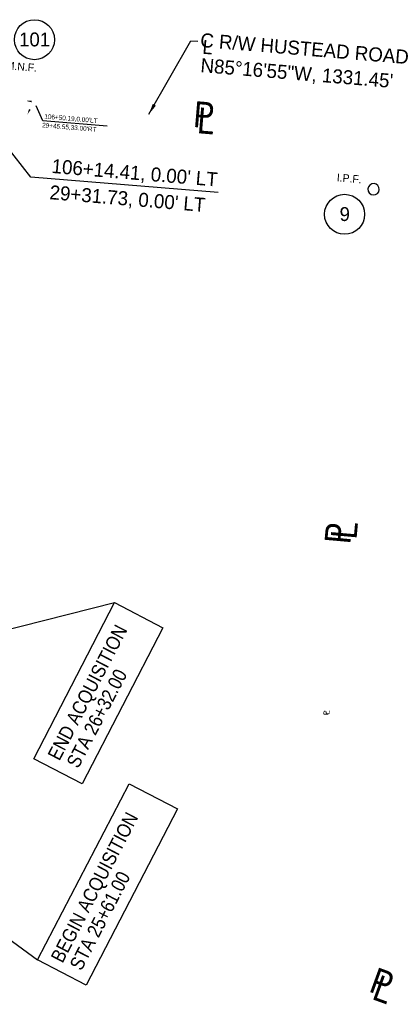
# Model space of a CAD drawing. Header units: feet. Extents: x 1577529 to 1584375, y 671861 to 674419.
# Tile 10 of 12: x 1583539 to 1583743, y 672621 to 673152. Entities that reach past the tile are written whole.
import ezdxf
from ezdxf.enums import TextEntityAlignment as Align

# ---------------------------------------------------------------- set-up
doc = ezdxf.new("R2010")
doc.units = ezdxf.units.FT
doc.header["$MEASUREMENT"] = 0
for name, color, linetype in [('RW_P_Text-Boundary', 20, 'Continuous'), ('RW_P_Text-Parcel', 140, 'Continuous'), ('RW_X_Text-CLplat', 30, 'Continuous'), ('RW_X_Text-PropMap', 10, 'Continuous')]:
    doc.layers.add(name, color=color, linetype=linetype)
doc.styles.add('Slanted-Normal', font='font31.shx', dxfattribs={"height": 0.1})
doc.styles.get("Standard").update_dxf_attribs({"font": 'font31.shx'})
doc.styles.add('Style-font31', font='font31.shx')
doc.dimstyles.new('COEC', dxfattribs={"dimscale": 13.9, "dimtxt": 0.18, "dimasz": 0.18, "dimexe": 0.18, "dimexo": 0.0625, "dimgap": 0.09, "dimtad": 1, "dimzin": 0, "dimdsep": 46, "dimtxsty": 'Standard', "dimcen": 0.09, "dimclrd": 256, "dimclre": 256, "dimclrt": 256, "dimaunit": 1, "dimadec": 4, "dimazin": 0, "dimtfac": 1, "dimtofl": 0, "dimtmove": 0, "dimatfit": 3, "dimfxl": 1, "dimtolj": 1, "dimtzin": 0, "dimlwd": -1, "dimlwe": -1, "dimarcsym": 0})

msp = doc.modelspace()

# ---------------------------------------------------------------- linework, layer by layer
at = {"layer": 'RW_P_Text-Boundary'}
for points in [[(1583542.36, 673108.61, 0, 0.989, 0), (1583545.31, 673108.32, 0, 0, -0.2615), (1583547.29, 673106.95, 0, 0, 0.949202)], [(1583543.01, 673101.34, 0, 0.989, 0), (1583544.35, 673103.99, 0, 0, -0.2615), (1583546.35, 673105.33, 0, 0, 0.949202)]]:
    msp.add_lwpolyline(points, format="xyseb", dxfattribs=at)
at = {"layer": 'RW_P_Text-Parcel'}
for p, q in [((1583551.27, 673097.8), (1583547.84, 673106.02)), ((1583586.18, 673094.92), (1583551.27, 673097.8))]:
    msp.add_line(p, q, dxfattribs=at)
at = {"layer": 'RW_X_Text-CLplat'}
for p, q in [((1583544.93, 673067.51), (1583512.18, 673108.96)), ((1583646.08, 673059.16), (1583544.93, 673067.51))]:
    msp.add_line(p, q, dxfattribs=at)
for centre in [(1583546.82, 673141.64, 1024.05), (1583714.32, 673047.37)]:
    msp.add_circle(centre, 10.8, dxfattribs=at)
msp.add_arc((1583730, 673060.88, 1025.24), 3.06, 266.534, 265.534, dxfattribs=at)
at = {"layer": 'RW_X_Text-PropMap'}
for p, q in [((1583451.21, 672802.87), (1583590.06, 672837.77)), ((1583418.48, 672739.87), (1583548.51, 672644.88))]:
    msp.add_line(p, q, dxfattribs=at)
for points in [[(1583546.41, 672753.5), (1583590.06, 672837.77), (1583616.25, 672824.16), (1583572.6, 672739.9)], [(1583548.51, 672644.88), (1583597.9, 672740.01), (1583624.08, 672726.4), (1583574.69, 672631.27)]]:
    msp.add_lwpolyline(points, close=True, dxfattribs=at)

# ---------------------------------------------------------------- texts
at = {"layer": 'RW_P_Text-Parcel'}
for s, height, rotation, style, p in [("106+50.19,0.00'LT", 2.5, 355.2819, 'Slanted-Normal', (1583552.09, 673099.03)), ("29+45.55,33.00'RT", 2.5, 355.2819, 'Slanted-Normal', (1583550.92, 673094.35)), ('P', 2.8, 84.9153, 'Style-font31', (1583705.58, 672776.84)), ('L', 2.8, 84.9153, 'Style-font31', (1583706.22, 672777.45))]:
    msp.add_text(s, height=height, rotation=rotation, dxfattribs=dict(at, style=style)).set_placement(p)
at = {"layer": 'RW_X_Text-CLplat'}
for s, p in [('101', (1583546.91, 673138.02, 1024.05)), ('9', (1583714.41, 673043.75))]:
    msp.add_text(s, height=7.5, dxfattribs=at).set_placement(p, align=Align.CENTER)
at = {"layer": 'RW_X_Text-CLplat', "style": 'Style-font31'}
for s, p in [('C R/W HUSTEAD ROAD', (1583636.17, 673137.74)), ('L', (1583637.29, 673134.08)), ('N85°16\'55"W, 1331.45\'', (1583636.31, 673124.16))]:
    msp.add_text(s, height=7.56, rotation=355.2819, dxfattribs=at).set_placement(p)
at = {"layer": 'RW_X_Text-CLplat'}
for s, rotation, p in [('M.N.F.', 355.2819, (1583531.22, 673125.7, 1023.22)), ('I.P.F.', 355.2653, (1583709.99, 673065.2, 1025.24))]:
    msp.add_text(s, height=4.2, rotation=rotation, dxfattribs=at).set_placement(p)
at = {"layer": 'RW_X_Text-CLplat', "style": 'Style-font31'}
for s, p in [("106+14.41, 0.00' LT", (1583600.67, 673066.04)), ("29+31.73, 0.00' LT", (1583596.78, 673052.11))]:
    msp.add_text(s, height=7.56, rotation=355.2819, dxfattribs=at).set_placement(p, align=Align.CENTER)
at = {"layer": 'RW_X_Text-PropMap', "style": 'Style-font31', "width": 0.9}
for s, height, rotation, p in [('P', 14, 355.2819, (1583632.22, 673094.57)), ('L', 14, 355.2819, (1583634.33, 673091.22)), ('P', 14, 84.9152, (1583717.36, 672869.07)), ('L', 14, 84.9152, (1583720.74, 672871.64)), ('END ACQUISITION', 7.5, 62.5486, (1583560.29, 672751.95)), ('STA 26+32.00', 7.5, 62.5486, (1583570.47, 672747.81)), ('BEGIN ACQUISITION', 7.5, 62.5486, (1583561.97, 672642.74)), ('STA 25+61.00', 7.5, 62.5486, (1583572.15, 672638.6)), ('P', 14, 340.0005, (1583726.88, 672627.98)), ('L', 14, 340.0005, (1583728.49, 672623.94))]:
    msp.add_text(s, height=height, rotation=rotation, dxfattribs=at).set_placement(p)

# ---------------------------------------------------------------- leaders
at = {"layer": 'RW_X_Text-CLplat'}
msp.add_leader([(1583608.62, 673101.37), (1583631.33, 673141.07), (1583634.99, 673140.78)], dimstyle='COEC', override={"dimscale": 33}, dxfattribs=at)

doc.saveas('drawing.dxf')
